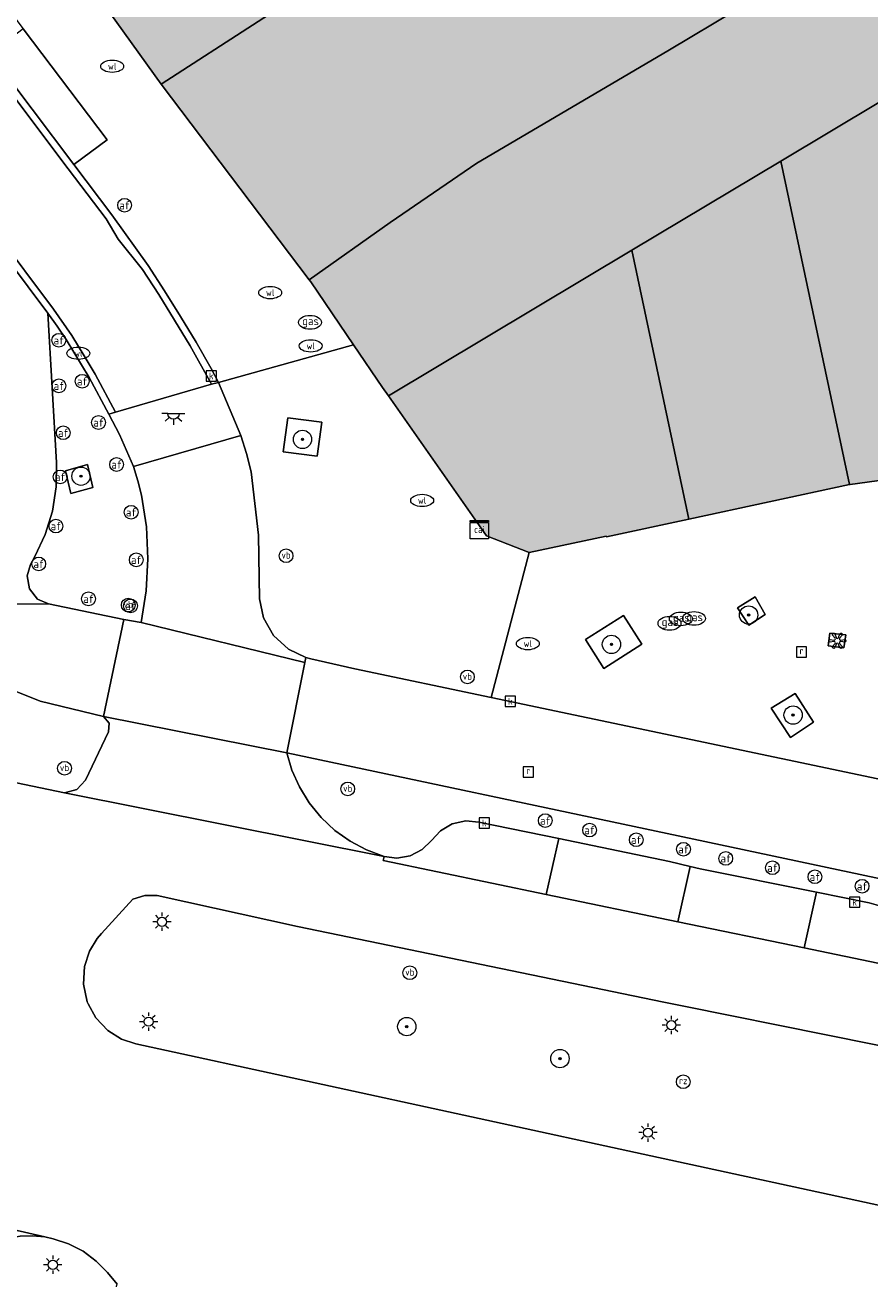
# Model space of a CAD drawing. Header units: metres. Extents: x 196496 to 197479, y 355139 to 356324.
# Tile 89 of 144: x 196996 to 197033, y 355725 to 355779. Entities that reach past the tile are written whole.
import ezdxf
from ezdxf.enums import TextEntityAlignment as Align

# ---------------------------------------------------------------- set-up
doc = ezdxf.new("R2010")
doc.units = ezdxf.units.M
doc.layers.get('0').update_dxf_attribs({"color": 252, "lineweight": 18})
for name, color, linetype, lineweight in [('B-WE-GR-BEPLANTING_CULTUUR_HEESTERS-GV', 252, 'Continuous', 18), ('B-WE-GR-BOOM-S', 252, 'Continuous', 18), ('B-WE-IE-KUNSTOBJECT-S', 252, 'Continuous', 18), ('B-WE-IE-MEUBILAIR_WEGMEUBILAIR-GV', 252, 'Continuous', 18), ('B-WE-IE-MEUBILAIR_WEGMEUBILAIR-S', 252, 'Continuous', 18), ('B-WE-IE-TERREINAFSCHEIDING_KUNSTMATIG_MUUR-GV', 252, 'Continuous', 18), ('B-WE-KL-DATA-S', 252, 'Continuous', 18), ('B-WE-KL-ET_LS_OV_LICHTMAST-S', 252, 'Continuous', 18), ('B-WE-KL-ET_LS_OV_LICHTPUNT-S', 252, 'Continuous', 18), ('B-WE-KL-GAS_PUT-S', 252, 'Continuous', 18), ('B-WE-KL-WATER-S', 252, 'Continuous', 18), ('B-WE-OG-BEBOUWING-GV', 252, 'Continuous', 18), ('B-WE-OG-TERREIN_CULTUURSCHEIDING-GV', 252, 'Continuous', 18), ('B-WE-RI-GWA_KOLK-S', 252, 'Continuous', 18), ('B-WE-RI-GWA_RIOOLPUT-S', 252, 'Continuous', 18), ('B-WE-VH-GOOT-G', 252, 'Continuous', 18), ('B-WE-VH-ONVERHARD-GV', 252, 'Continuous', 18), ('B-WE-VH-VERHARDING_ASFALT-GV', 252, 'Continuous', 18), ('B-WE-VH-VERHARDING_BETONSTRAATSTEEN-GV', 252, 'Continuous', 18), ('B-WE-VH-VERHARDING_STRAATBAKSTEEN-GV', 252, 'Continuous', 18), ('B-WE-VH-VERHARDING_TEGEL-GV', 252, 'Continuous', 18), ('B-WE-VW-AFSLUITPAAL-S', 252, 'Continuous', 18)]:
    doc.layers.add(name, color=color, linetype=linetype, lineweight=lineweight)
doc.layers.add('X-XX-AL-PRESENTATIE_GEBOUW3-V', color=7, linetype='Continuous', lineweight=18, true_color=0xf0f0f0)
doc.styles.add('NLCS-ISO', font='NLCS-ISO.ttf')

# ---------------------------------------------------------------- blocks, each defined once
blk = doc.blocks.new('SKL-DATA_SIGNAAL_CAIKAST-SO')
at = {"color": 0, "linetype": 'ByBlock', "lineweight": 18}
for points in [[(-2, 2), (2, 2), (2, 1.68), (-2, 1.68)], [(-2, 1.52), (2, 1.52), (2, -2), (-2, -2)]]:
    blk.add_lwpolyline(points, close=True, dxfattribs=at)
at = {"color": 0, "linetype": 'ByBlock', "lineweight": 18, "style": 'NLCS-ISO'}
blk.add_text('cai', height=1.5, dxfattribs=at).set_placement((0, 0), align=Align.MIDDLE_CENTER)
blk = doc.blocks.new('SIE-WEG_PAAL_VERKEERSBORD-SO')
at = {"color": 0, "linetype": 'ByBlock', "lineweight": 18}
blk.add_circle((0, 0), 1.5, dxfattribs=at)
at = {"color": 0, "linetype": 'ByBlock', "lineweight": 18, "style": 'NLCS-ISO'}
blk.add_text('vb', height=1.5, dxfattribs=at).set_placement((0, 0.13), align=Align.MIDDLE_CENTER)
blk = doc.blocks.new('SKL-ET_OV_LICHTMAST-SO')
at = {"color": 0, "linetype": 'ByBlock', "lineweight": 18}
for points in [[(-1.25, 0), (-2, 0)], [(-1.41, 1.41), (-0.88, 0.88)], [(0, 2), (0, 1.25)], [(0.88, 0.88), (1.41, 1.41)], [(2, 0), (1.25, 0)], [(-1.41, -1.41), (-0.88, -0.88)], [(0, -1.25), (0, -2)], [(0.88, -0.88), (1.41, -1.41)]]:
    blk.add_lwpolyline(points, dxfattribs=at)
blk.add_circle((0, 0), 1, dxfattribs=at)
blk = doc.blocks.new('SVW-AFSLUITPAAL-SO')
at = {"lineweight": 18}
blk.add_circle((0, 0), 1.5, dxfattribs=at)
at = {"lineweight": 18, "style": 'NLCS-ISO'}
blk.add_text('af', height=1.8, dxfattribs=at).set_placement((0, 0), align=Align.MIDDLE_CENTER)
blk = doc.blocks.new('SKL-WATER_WATERLEIDINGPUT-SO')
at = {"color": 0, "linetype": 'ByBlock', "lineweight": 18}
blk.add_ellipse((0, 0), major_axis=(2.5, 0), ratio=0.54, dxfattribs=at)
at = {"color": 0, "linetype": 'ByBlock', "lineweight": 18, "style": 'NLCS-ISO'}
blk.add_text('wl', height=1.5, dxfattribs=at).set_placement((0, 0), align=Align.MIDDLE_CENTER)
blk = doc.blocks.new('SRI-KOLK-SO')
at = {"color": 0, "linetype": 'ByBlock', "lineweight": 18}
blk.add_lwpolyline([(-1.125, -1.125), (1.125, -1.125), (1.125, 1.125), (-1.125, 1.125)], close=True, dxfattribs=at)
at = {"color": 0, "linetype": 'ByBlock', "lineweight": 18, "style": 'NLCS-ISO'}
blk.add_text('k', height=1.5, dxfattribs=at).set_placement((0, 0), align=Align.MIDDLE_CENTER)
blk = doc.blocks.new('SRI-PUT_INSPECTIEPUT_RIOOLPUT-SO')
at = {"color": 0, "linetype": 'ByBlock', "lineweight": 18}
blk.add_lwpolyline([(-1.12, -1.12), (1.12, -1.12), (1.12, 1.12), (-1.12, 1.12)], close=True, dxfattribs=at)
at = {"color": 0, "linetype": 'ByBlock', "lineweight": 18, "style": 'NLCS-ISO'}
blk.add_text('r', height=1.5, dxfattribs=at).set_placement((0, 0.28), align=Align.MIDDLE_CENTER)
blk = doc.blocks.new('SKL-GAS_PUT-SO')
at = {"color": 0, "linetype": 'ByBlock', "lineweight": 18}
blk.add_ellipse((0, 0), major_axis=(2.5, 0), ratio=0.601255, dxfattribs=at)
at = {"color": 0, "linetype": 'ByBlock', "lineweight": 18, "style": 'NLCS-ISO'}
blk.add_text('gas', height=1.8, dxfattribs=at).set_placement((0.12, 0.3), align=Align.MIDDLE_CENTER)
blk = doc.blocks.new('SKL-ET_OV_LICHTPUNT-SO')
at = {"color": 0, "linetype": 'ByBlock', "lineweight": 18}
for points in [[(-1.25, 0), (-2.5, 0)], [(1.25, 0), (2.5, 0)], [(-0.92, -0.85), (-1.83, -1.7)], [(0, -1.25), (0, -2.5)], [(0.92, -0.85), (1.83, -1.7)]]:
    blk.add_lwpolyline(points, dxfattribs=at)
blk.add_lwpolyline([(0, 0), (1.25, 0, -1), (-1.25, 0)], format="xyb", close=True, dxfattribs=at)
blk = doc.blocks.new('SIE-WEG_PAAL_RECLAMEZUIL-SO')
at = {"color": 0, "linetype": 'ByBlock', "lineweight": 18}
blk.add_circle((0, 0), 1.5, dxfattribs=at)
at = {"color": 0, "linetype": 'ByBlock', "lineweight": 18, "style": 'NLCS-ISO'}
blk.add_text('rz', height=1.5, dxfattribs=at).set_placement((0, 0.23), align=Align.MIDDLE_CENTER)
blk = doc.blocks.new('SIE-KUNSTOBJECT-SO')
at = {"color": 0, "linetype": 'ByBlock', "lineweight": 18, "flags": 128}
blk.add_lwpolyline([(0.27, -0.73, 0.700208), (-0.27, -0.73), (-0.56, -1.53, -1), (-1.05, -1.25), (-0.5, -0.6, 0.700208), (-0.77, -0.13), (-1.6, -0.28, -1), (-1.6, 0.28), (-0.77, 0.13, 0.700208), (-0.5, 0.6), (-1.05, 1.25, -1), (-0.56, 1.53), (-0.27, 0.73, 0.700208), (0.27, 0.73), (0.56, 1.53, -1), (1.05, 1.25), (0.5, 0.6, 0.700208), (0.77, 0.13), (1.6, 0.28, -1), (1.6, -0.28), (0.77, -0.13, 0.700208), (0.5, -0.6), (1.05, -1.25, -1), (0.56, -1.53)], format="xyb", close=True, dxfattribs=at)
blk = doc.blocks.new('SGR-BOOM_01-SO')
at = {"linetype": 'ByBlock', "lineweight": 18}
h = blk.add_hatch(color=0, dxfattribs=at)
h.dxf.hatch_style = 1
edge = h.paths.add_edge_path()
edge.add_arc((0, 0), 0.25, 0, 360)
at = {"color": 0, "linetype": 'ByBlock', "lineweight": 18}
for radius in [2, 0.25]:
    blk.add_circle((0, 0), radius, dxfattribs=at)

msp = doc.modelspace()

# ---------------------------------------------------------------- hatches: boundary and pattern name
at = {"layer": 'X-XX-AL-PRESENTATIE_GEBOUW3-V'}
for points in [[(197019.421, 355800.011), (197019.256, 355800.261), (197007.475, 355792.396), (197007.57, 355792.297), (196996.52, 355784.842), (197002.331, 355776.759), (197019.274, 355787.717), (197019.251, 355787.753), (197025.015, 355791.527)], [(197027.521, 355780.043), (197025.343, 355783.251), (197023.013, 355781.786), (197019.274, 355787.717), (197002.331, 355776.759), (197008.792, 355768.214), (197012.325, 355770.723), (197016.114, 355773.305), (197024.447, 355778.212)], [(197038.877, 355783.422), (197037.398, 355785.929), (197027.521, 355780.043), (197024.447, 355778.212), (197016.114, 355773.305), (197012.325, 355770.723), (197008.792, 355768.214), (197008.861, 355768.123), (197010.723, 355765.381), (197011.99, 355763.516), (197012.248, 355763.149), (197022.88, 355769.505), (197029.388, 355773.396), (197035.885, 355777.28), (197040.776, 355780.204), (197040.596, 355780.51)], [(197043.213, 355760.854), (197040.348, 355768.675), (197040.18, 355768.607), (197038.028, 355773.676), (197036.271, 355776.658), (197035.885, 355777.28), (197029.388, 355773.396), (197032.391, 355759.281), (197032.421, 355759.287), (197043.095, 355760.758), (197043.086, 355760.807)], [(197022.88, 355769.505), (197025.377, 355757.772), (197032.391, 355759.281), (197029.388, 355773.396)], [(197018.394, 355756.31), (197021.754, 355757.028), (197021.778, 355756.998), (197025.377, 355757.772), (197022.88, 355769.505), (197012.248, 355763.149), (197016.538, 355757.038)]]:
    msp.add_hatch(color=256, dxfattribs=at).paths.add_polyline_path(points)

# ---------------------------------------------------------------- linework, layer by layer
at = {"layer": 'B-WE-GR-BEPLANTING_CULTUUR_HEESTERS-GV', "flags": 128}
for points in [[(196987.273, 355749.959), (196987.935, 355749.744), (196988.523, 355749.37), (196990.023, 355748.114), (196991.104, 355747.413), (196992.322, 355746.993), (196993.066, 355746.857), (196993.47, 355746.783), (196998.105, 355745.825), (196998.642, 355745.967), (196999.015, 355746.379), (197000.026, 355748.483), (197000.049, 355748.863), (196999.809, 355749.158), (196997.041, 355749.819), (196995.999, 355750.25), (196994.553, 355751.139), (196993.856, 355751.502), (196993.106, 355751.763), (196992.327, 355751.913), (196991.542, 355751.95), (196990.519, 355751.924), (196989.011, 355751.957), (196987.509, 355752.022)], [(196999.489, 355721.435), (197000.412, 355724.371), (196999.987, 355724.882), (196999.493, 355725.388), (196998.917, 355725.813), (196998.279, 355726.139), (196997.606, 355726.354), (196997.242, 355726.438), (196996.705, 355726.492), (196996.166, 355726.466), (196995.528, 355726.351), (196994.908, 355726.161), (196994.527, 355725.984), (196994.179, 355725.749), (196993.555, 355725.19), (196993.16, 355724.714), (196992.846, 355724.181), (196992.725, 355723.894), (196992.722, 355723.528), (196992.796, 355723.353), (196992.897, 355723.243), (196993.032, 355723.198), (196997.701, 355721.95)]]:
    msp.add_lwpolyline(points, close=True, dxfattribs=at)
at = {"layer": 'B-WE-IE-MEUBILAIR_WEGMEUBILAIR-GV', "flags": 128}
for points in [[(197007.657, 355760.711), (197009.145, 355760.516), (197009.339, 355762.003), (197007.852, 355762.198)], [(196998.145, 355759.882), (196998.381, 355758.885), (196999.344, 355759.153), (196999.108, 355760.15)], [(197027.497, 355753.895), (197027.991, 355753.148), (197028.709, 355753.604), (197028.264, 355754.375)], [(197021.657, 355751.247), (197023.312, 355752.311), (197022.517, 355753.571), (197020.854, 355752.517)], [(197029.815, 355748.24), (197030.814, 355748.902), (197030.018, 355750.153), (197028.969, 355749.525)]]:
    msp.add_lwpolyline(points, close=True, dxfattribs=at)
at = {"layer": 'B-WE-IE-TERREINAFSCHEIDING_KUNSTMATIG_MUUR-GV', "flags": 128}
msp.add_lwpolyline([(197031.458, 355752.235), (197032.141, 355752.155), (197032.227, 355752.72), (197031.53, 355752.797)], close=True, dxfattribs=at)
at = {"layer": 'B-WE-OG-BEBOUWING-GV', "flags": 128}
for points in [[(197019.421, 355800.011), (197019.256, 355800.261), (197007.475, 355792.396), (197007.57, 355792.297), (196996.52, 355784.842), (197002.331, 355776.759), (197019.274, 355787.717), (197019.251, 355787.753), (197025.015, 355791.527)], [(197027.521, 355780.043), (197025.343, 355783.251), (197023.013, 355781.786), (197019.274, 355787.717), (197002.331, 355776.759), (197008.792, 355768.214), (197012.325, 355770.723), (197016.114, 355773.305), (197024.447, 355778.212)], [(197038.877, 355783.422), (197037.398, 355785.929), (197027.521, 355780.043), (197024.447, 355778.212), (197016.114, 355773.305), (197012.325, 355770.723), (197008.792, 355768.214), (197008.861, 355768.123), (197010.723, 355765.381), (197011.99, 355763.516), (197012.248, 355763.149), (197022.88, 355769.505), (197029.388, 355773.396), (197035.885, 355777.28), (197040.776, 355780.204), (197040.596, 355780.51)], [(197043.213, 355760.854), (197040.348, 355768.675), (197040.18, 355768.607), (197038.028, 355773.676), (197036.271, 355776.658), (197035.885, 355777.28), (197029.388, 355773.396), (197032.391, 355759.281), (197032.421, 355759.287), (197043.095, 355760.758), (197043.086, 355760.807)], [(197022.88, 355769.505), (197025.377, 355757.772), (197032.391, 355759.281), (197029.388, 355773.396)], [(197018.394, 355756.31), (197021.754, 355757.028), (197021.778, 355756.998), (197025.377, 355757.772), (197022.88, 355769.505), (197012.248, 355763.149), (197016.538, 355757.038)]]:
    msp.add_lwpolyline(points, close=True, dxfattribs=at)
at = {"layer": 'B-WE-OG-TERREIN_CULTUURSCHEIDING-GV', "flags": 128}
msp.add_lwpolyline([(197037.586, 355734.006), (197025.154, 355736.516), (197024.279, 355736.693), (197008.287, 355739.994), (197002.158, 355741.343), (197001.609, 355741.34), (197001.085, 355741.179), (196999.727, 355739.686), (196999.531, 355739.471), (196999.193, 355738.919), (196998.972, 355738.241), (196998.928, 355737.477), (196999.095, 355736.701), (196999.139, 355736.619), (196999.467, 355736), (196999.993, 355735.444), (197000.599, 355735.067), (197001.213, 355734.863), (197023.709, 355729.979), (197033.912, 355727.764)], dxfattribs=at)
at = {"layer": 'B-WE-VH-GOOT-G', "flags": 128}
for points in [[(197004.529, 355763.655), (197003.593, 355765.341), (197002.225, 355767.576), (197001.512, 355768.66), (197000.448, 355769.986), (196999.92, 355770.88), (196998.267, 355773.064), (196994.618, 355777.904), (196990.813, 355782.891), (196987.232, 355787.852), (196986.294, 355789.21)], [(196982.485, 355787.397), (196985.363, 355783.261), (196987.169, 355780.764), (196990.98, 355775.701), (196994.774, 355770.717), (196995.064, 355770.335), (196997.62, 355766.935), (196998.425, 355765.78), (196998.97, 355764.902), (196999.443, 355764.094), (197000.334, 355762.439)]]:
    msp.add_lwpolyline(points, dxfattribs=at)
at = {"layer": 'B-WE-VH-ONVERHARD-GV', "flags": 128}
for points in [[(197007.657, 355760.711), (197009.145, 355760.516), (197009.339, 355762.003), (197007.852, 355762.198)], [(196998.145, 355759.882), (196998.381, 355758.885), (196999.344, 355759.153), (196999.108, 355760.15)], [(197027.497, 355753.895), (197027.991, 355753.148), (197028.709, 355753.604), (197028.264, 355754.375)], [(197021.657, 355751.247), (197023.312, 355752.311), (197022.517, 355753.571), (197020.854, 355752.517)], [(197029.815, 355748.24), (197030.814, 355748.902), (197030.018, 355750.153), (197028.969, 355749.525)]]:
    msp.add_lwpolyline(points, close=True, dxfattribs=at)
at = {"layer": 'B-WE-VH-VERHARDING_ASFALT-GV', "flags": 128}
msp.add_lwpolyline([(196999.809, 355749.158), (197000.049, 355748.863), (197000.026, 355748.483), (196999.015, 355746.379), (196998.642, 355745.967), (196998.105, 355745.825), (197012.059, 355743.042), (197011.289, 355743.331), (197010.58, 355743.708), (197009.914, 355744.183), (197009.312, 355744.747), (197008.79, 355745.387), (197008.362, 355746.083), (197008.034, 355746.817), (197007.809, 355747.567)], close=True, dxfattribs=at)
for points in [[(197037.542, 355737.57), (197030.404, 355739.052), (197024.893, 355740.197), (197019.144, 355741.39), (197012.024, 355742.869), (197012.059, 355743.042), (196998.105, 355745.825), (196993.47, 355746.783), (196993.066, 355746.857), (196991.511, 355739.836), (196988.957, 355728.303), (196993.547, 355727.287), (196997.242, 355726.438), (196997.606, 355726.354), (196998.279, 355726.139), (196998.917, 355725.813), (196999.493, 355725.388), (196999.987, 355724.882), (197000.412, 355724.371)], [(197033.912, 355727.764), (197023.709, 355729.979), (197001.213, 355734.863), (197000.599, 355735.067), (196999.993, 355735.444), (196999.467, 355736), (196999.139, 355736.619), (196999.095, 355736.701), (196998.928, 355737.477), (196998.972, 355738.241), (196999.193, 355738.919), (196999.531, 355739.471), (196999.727, 355739.686), (197001.085, 355741.179), (197001.609, 355741.34), (197002.158, 355741.343), (197008.287, 355739.994), (197024.279, 355736.693), (197025.154, 355736.516), (197037.586, 355734.006)]]:
    msp.add_lwpolyline(points, dxfattribs=at)
at = {"layer": 'B-WE-VH-VERHARDING_BETONSTRAATSTEEN-GV', "flags": 128}
for points in [[(196987.169, 355780.764), (196990.98, 355775.701), (196994.774, 355770.717), (196995.064, 355770.335), (196997.62, 355766.935), (196998.425, 355765.78), (196998.97, 355764.902), (196999.443, 355764.094), (197000.334, 355762.439), (197004.529, 355763.655), (197003.593, 355765.341), (197002.225, 355767.576), (197001.512, 355768.66), (197000.448, 355769.986), (196999.92, 355770.88), (196998.267, 355773.064), (196994.618, 355777.904), (196990.813, 355782.891)], [(196990.813, 355782.891), (196994.618, 355777.904), (196998.267, 355773.064), (196999.92, 355770.88), (197000.448, 355769.986), (197001.512, 355768.66), (197002.225, 355767.576), (197003.593, 355765.341), (197004.529, 355763.655), (197004.826, 355763.741), (197004.504, 355764.348), (197003.852, 355765.492), (197003.177, 355766.622), (197002.478, 355767.737), (197001.755, 355768.837), (197000.169, 355771.047), (196998.506, 355773.245), (196994.857, 355778.085), (196993.522, 355779.832)], [(196986.928, 355780.586), (196988.107, 355778.994), (196990.741, 355775.52), (196994.535, 355770.535), (196994.825, 355770.154), (196997.377, 355766.759), (196997.781, 355766.191), (196998.174, 355765.615), (196999.181, 355763.947), (197000.039, 355762.354), (197000.334, 355762.439), (196999.443, 355764.094), (196998.97, 355764.902), (196998.425, 355765.78), (196997.62, 355766.935), (196995.064, 355770.335), (196994.774, 355770.717), (196990.98, 355775.701), (196987.169, 355780.764)]]:
    msp.add_lwpolyline(points, dxfattribs=at)
for points in [[(196994.857, 355778.085), (196998.506, 355773.245), (196999.97, 355774.332), (196996.297, 355779.177)], [(197001.116, 355760.063), (197005.8, 355761.42), (197004.832, 355763.727), (197004.826, 355763.741), (197004.529, 355763.655), (197000.334, 355762.439), (197000.039, 355762.354), (197000.508, 355761.466)], [(197008.65, 355751.726), (197007.885, 355752.089), (197007.234, 355752.692), (197006.797, 355753.464), (197006.619, 355754.292), (197006.571, 355757.073), (197006.256, 355759.836), (197006.047, 355760.631), (197005.8, 355761.42), (197001.116, 355760.063), (197001.309, 355759.444), (197001.462, 355758.819), (197001.68, 355757.435), (197001.751, 355756.036), (197001.675, 355754.637), (197001.454, 355753.253), (197008.608, 355751.517)], [(197019.691, 355743.826), (197016.203, 355744.55), (197015.631, 355744.605), (197015.042, 355744.477), (197014.521, 355744.172), (197014.138, 355743.744), (197013.732, 355743.348), (197013.205, 355743.076), (197012.622, 355742.974), (197012.059, 355743.042), (197012.024, 355742.869), (197019.144, 355741.39)], [(197024.526, 355742.822), (197019.691, 355743.826), (197019.144, 355741.39), (197024.893, 355740.197), (197025.434, 355742.609)], [(197030.949, 355741.481), (197025.867, 355742.507), (197025.434, 355742.609), (197024.893, 355740.197), (197030.404, 355739.052)], [(197037.542, 355737.57), (197036.591, 355738.023), (197035.855, 355738.775), (197035.213, 355739.714), (197034.97, 355740.025), (197034.69, 355740.303), (197034.38, 355740.543), (197034.041, 355740.742), (197033.655, 355740.905), (197033.251, 355741.016), (197030.949, 355741.481), (197030.404, 355739.052)], [(196987.441, 355728.639), (196986.475, 355724.724), (196992.897, 355723.243), (196992.796, 355723.353), (196992.722, 355723.528), (196992.725, 355723.894), (196992.846, 355724.181), (196993.16, 355724.714), (196993.555, 355725.19), (196994.179, 355725.749), (196994.527, 355725.984), (196994.908, 355726.161), (196995.528, 355726.351), (196996.166, 355726.466), (196996.705, 355726.492), (196997.242, 355726.438), (196993.547, 355727.287), (196988.957, 355728.303)]]:
    msp.add_lwpolyline(points, close=True, dxfattribs=at)
at = {"layer": 'B-WE-VH-VERHARDING_STRAATBAKSTEEN-GV', "flags": 128}
for points in [[(196993.549, 355782.81), (196996.297, 355779.177), (196999.97, 355774.332), (196998.506, 355773.245), (197000.169, 355771.047), (197001.755, 355768.837), (197002.478, 355767.737), (197003.177, 355766.622), (197003.852, 355765.492), (197004.504, 355764.348), (197004.826, 355763.741), (197004.832, 355763.727), (197010.723, 355765.381), (197008.861, 355768.123), (197008.792, 355768.214), (197002.331, 355776.759), (196996.52, 355784.842)], [(197034.696, 355741.868), (197024.426, 355744.053), (197007.809, 355747.567), (197008.034, 355746.817), (197008.362, 355746.083), (197008.79, 355745.387), (197009.312, 355744.747), (197009.914, 355744.183), (197010.58, 355743.708), (197011.289, 355743.331), (197012.059, 355743.042), (197012.622, 355742.974), (197013.205, 355743.076), (197013.732, 355743.348), (197014.138, 355743.744), (197014.521, 355744.172), (197015.042, 355744.477), (197015.631, 355744.605), (197016.203, 355744.55), (197019.691, 355743.826), (197024.526, 355742.822), (197025.434, 355742.609), (197025.867, 355742.507), (197030.949, 355741.481), (197033.251, 355741.016), (197033.655, 355740.905)]]:
    msp.add_lwpolyline(points, dxfattribs=at)
for points in [[(197000.039, 355762.354), (196999.181, 355763.947), (196998.174, 355765.615), (196997.781, 355766.191), (196997.377, 355766.759), (196997.753, 355760.237), (196997.739, 355759.177), (196997.574, 355758.119), (196997.259, 355757.096), (196996.808, 355756.137), (196996.614, 355755.79), (196996.468, 355755.297), (196996.571, 355754.731), (196996.932, 355754.282), (196997.4, 355754.07), (197000.703, 355753.384), (197001.454, 355753.253), (197001.675, 355754.637), (197001.751, 355756.036), (197001.68, 355757.435), (197001.462, 355758.819), (197001.309, 355759.444), (197001.116, 355760.063), (197000.508, 355761.466)], [(196998.145, 355759.882), (196999.108, 355760.15), (196999.344, 355759.153), (196998.381, 355758.885)]]:
    msp.add_lwpolyline(points, close=True, dxfattribs=at)
at = {"layer": 'B-WE-VH-VERHARDING_TEGEL-GV', "flags": 128}
for points in [[(196994.825, 355770.154), (196995.387, 355761.02), (196995.424, 355760.325), (196995.367, 355759.134), (196995.043, 355757.894), (196994.428, 355756.696), (196993.533, 355755.64), (196992.421, 355754.818), (196991.184, 355754.283), (196989.925, 355754.043), (196997.4, 355754.07), (196996.932, 355754.282), (196996.571, 355754.731), (196996.468, 355755.297), (196996.614, 355755.79), (196996.808, 355756.137), (196997.259, 355757.096), (196997.574, 355758.119), (196997.739, 355759.177), (196997.753, 355760.237), (196997.377, 355766.759)], [(197018.394, 355756.31), (197016.538, 355757.038), (197012.248, 355763.149), (197011.99, 355763.516), (197010.723, 355765.381), (197004.832, 355763.727), (197005.8, 355761.42), (197006.047, 355760.631), (197006.256, 355759.836), (197006.571, 355757.073), (197006.619, 355754.292), (197006.797, 355753.464), (197007.234, 355752.692), (197007.885, 355752.089), (197008.65, 355751.726), (197008.868, 355751.676), (197010.789, 355751.241), (197016.739, 355749.987)], [(197007.657, 355760.711), (197007.852, 355762.198), (197009.339, 355762.003), (197009.145, 355760.516)], [(197027.497, 355753.895), (197028.264, 355754.375), (197028.709, 355753.604), (197027.991, 355753.148)], [(197008.608, 355751.517), (197001.454, 355753.253), (197000.703, 355753.384), (196999.809, 355749.158), (197007.809, 355747.567)], [(197021.657, 355751.247), (197020.854, 355752.517), (197022.517, 355753.571), (197023.312, 355752.311)], [(197031.458, 355752.235), (197031.53, 355752.797), (197032.227, 355752.72), (197032.141, 355752.155)], [(197007.809, 355747.567), (197024.426, 355744.053), (197034.696, 355741.868), (197037.433, 355741.289), (197037.436, 355741.305), (197038.264, 355745.452), (197037.846, 355745.54), (197016.739, 355749.987), (197010.789, 355751.241), (197008.868, 355751.676), (197008.65, 355751.726), (197008.608, 355751.517)], [(197029.815, 355748.24), (197028.969, 355749.525), (197030.018, 355750.153), (197030.814, 355748.902)]]:
    msp.add_lwpolyline(points, close=True, dxfattribs=at)
for points in [[(197043.095, 355760.758), (197032.421, 355759.287), (197032.391, 355759.281), (197025.377, 355757.772), (197021.778, 355756.998), (197021.754, 355757.028), (197018.394, 355756.31), (197016.739, 355749.987), (197037.846, 355745.54)], [(196995.999, 355750.25), (196997.041, 355749.819), (196999.809, 355749.158), (197000.703, 355753.384), (196997.4, 355754.07), (196989.925, 355754.043)]]:
    msp.add_lwpolyline(points, dxfattribs=at)

# ---------------------------------------------------------------- block references
at = {"layer": 'B-WE-GR-BOOM-S', "xscale": 0.2, "yscale": 0.2, "zscale": 0.2}
for p in [(197008.499, 355761.249), (196998.825, 355759.645), (197027.982, 355753.583), (197021.993, 355752.302), (197029.926, 355749.217), (197013.054, 355735.621), (197019.741, 355734.225)]:
    msp.add_blockref('SGR-BOOM_01-SO', p, dxfattribs=at)
at = {"layer": 'B-WE-IE-KUNSTOBJECT-S', "xscale": 0.2, "yscale": 0.2, "zscale": 0.2}
msp.add_blockref('SIE-KUNSTOBJECT-SO', (197031.858, 355752.459), dxfattribs=at)
at = {"layer": 'B-WE-IE-MEUBILAIR_WEGMEUBILAIR-S', "xscale": 0.2, "yscale": 0.2, "zscale": 0.2}
for name, p in [('SIE-WEG_PAAL_VERKEERSBORD-SO', (197007.783, 355756.173)), ('SIE-WEG_PAAL_VERKEERSBORD-SO', (197000.887, 355754.022)), ('SIE-WEG_PAAL_VERKEERSBORD-SO', (197015.7, 355750.882)), ('SIE-WEG_PAAL_VERKEERSBORD-SO', (196998.106, 355746.893)), ('SIE-WEG_PAAL_VERKEERSBORD-SO', (197010.475, 355745.992)), ('SIE-WEG_PAAL_VERKEERSBORD-SO', (197013.187, 355737.97)), ('SIE-WEG_PAAL_RECLAMEZUIL-SO', (197025.129, 355733.211))]:
    msp.add_blockref(name, p, dxfattribs=at)
at = {"layer": 'B-WE-KL-DATA-S', "xscale": 0.2, "yscale": 0.2, "zscale": 0.2}
msp.add_blockref('SKL-DATA_SIGNAAL_CAIKAST-SO', (197016.225, 355757.317), dxfattribs=at)
at = {"layer": 'B-WE-KL-ET_LS_OV_LICHTMAST-S', "xscale": 0.2, "yscale": 0.2, "zscale": 0.2}
for p in [(197002.359, 355740.195), (197001.776, 355735.834), (197024.604, 355735.683), (197023.586, 355730.992), (196997.594, 355725.222)]:
    msp.add_blockref('SKL-ET_OV_LICHTMAST-SO', p, dxfattribs=at)
at = {"layer": 'B-WE-KL-ET_LS_OV_LICHTPUNT-S', "xscale": 0.2, "yscale": 0.2, "zscale": 0.2}
msp.add_blockref('SKL-ET_OV_LICHTPUNT-SO', (197002.862, 355762.38), dxfattribs=at)
at = {"layer": 'B-WE-KL-GAS_PUT-S', "xscale": 0.2, "yscale": 0.2, "zscale": 0.2}
for p in [(197008.827, 355766.36), (197024.525, 355753.222), (197025.023, 355753.416), (197025.597, 355753.436)]:
    msp.add_blockref('SKL-GAS_PUT-SO', p, dxfattribs=at)
at = {"layer": 'B-WE-KL-WATER-S', "xscale": 0.2, "yscale": 0.2, "zscale": 0.2}
for p in [(197000.187, 355777.537), (197007.088, 355767.657), (197008.858, 355765.332), (196998.713, 355765.01), (197013.723, 355758.585), (197018.34, 355752.337)]:
    msp.add_blockref('SKL-WATER_WATERLEIDINGPUT-SO', p, dxfattribs=at)
at = {"layer": 'B-WE-RI-GWA_KOLK-S', "xscale": 0.2, "yscale": 0.2, "zscale": 0.2}
for p in [(197004.515, 355764.019), (197017.576, 355749.817), (197016.437, 355744.504), (197032.613, 355741.051)]:
    msp.add_blockref('SRI-KOLK-SO', p, dxfattribs=at)
at = {"layer": 'B-WE-RI-GWA_RIOOLPUT-S', "xscale": 0.2, "yscale": 0.2, "zscale": 0.2}
for p in [(197030.291, 355751.969), (197018.362, 355746.733)]:
    msp.add_blockref('SRI-PUT_INSPECTIEPUT_RIOOLPUT-SO', p, dxfattribs=at)
at = {"layer": 'B-WE-VW-AFSLUITPAAL-S', "xscale": 0.2, "yscale": 0.2, "zscale": 0.2}
for p in [(197000.727, 355771.469), (196997.858, 355765.575), (196997.861, 355763.589), (196998.877, 355763.786), (196999.59, 355761.988), (196998.052, 355761.539), (197000.38, 355760.156), (196997.917, 355759.614), (197001.015, 355758.07), (196997.73, 355757.468), (196996.979, 355755.816), (197001.237, 355755.993), (196999.154, 355754.291), (197000.988, 355753.982), (197019.103, 355744.614), (197021.036, 355744.199), (197023.073, 355743.777), (197025.137, 355743.362), (197026.984, 355742.963), (197029.022, 355742.555), (197030.879, 355742.161), (197032.939, 355741.747)]:
    msp.add_blockref('SVW-AFSLUITPAAL-SO', p, dxfattribs=at)

doc.saveas('drawing.dxf')
